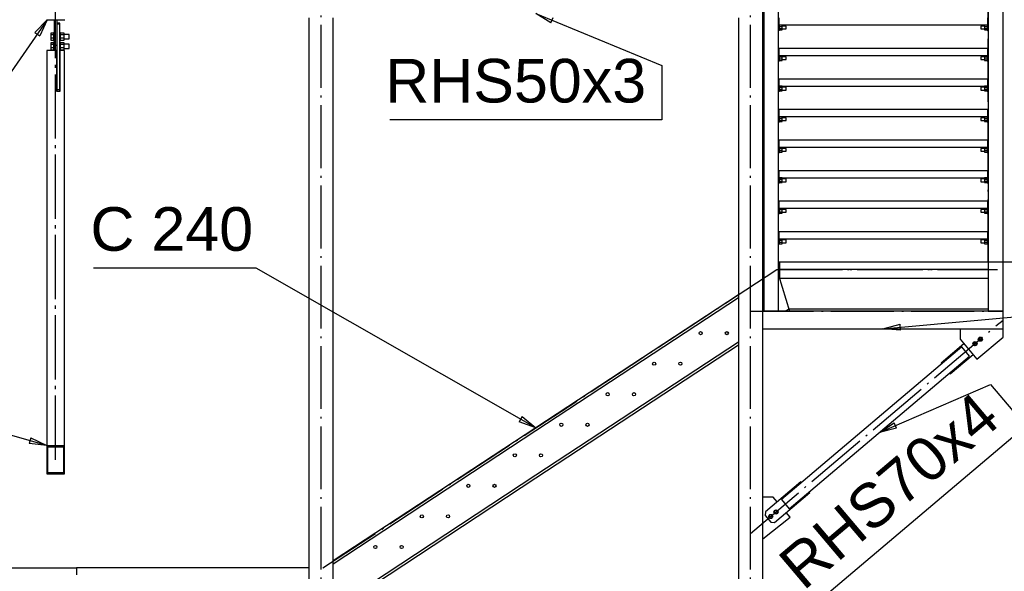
# Paper-space layout 'A0 Advance Steel' of a CAD drawing. Header units: millimetres. Extents: x 209 to 803, y 321 to 741.
# Tile 19 of 52: x 454 to 510, y 503 to 535. Entities that reach past the tile are written whole.
import ezdxf

# ---------------------------------------------------------------- set-up
doc = ezdxf.new("R2010")
doc.units = ezdxf.units.MM
doc.linetypes.add('ACAD_ISO04W100', pattern=[30, 24, -3, 0, -3])
doc.layers.get('0').update_dxf_attribs({"linetype": 'CONTINUOUS'})
for name, color, linetype in [('AS_Belki', 145, 'CONTINUOUS'), ('AS_Blachy', 30, 'CONTINUOUS'), ('AS_INS_ON', 7, 'CONTINUOUS'), ('AS_Kraty', 9, 'CONTINUOUS'), ('AS_Schody', 253, 'CONTINUOUS'), ('AS_Sruby', 9, 'CONTINUOUS')]:
    doc.layers.add(name, color=color, linetype=linetype)
doc.styles.add('Arial', font='arial.ttf')

psp = doc.layouts.new('A0 Advance Steel')

# ---------------------------------------------------------------- linework, layer by layer
at = {"color": 0, "linetype": 'ByBlock', "lineweight": -2}
for p, q in [((484.464, 534.831), (483.603, 535.366)), ((484.464, 534.831), (484.591, 535.139)), ((454.917, 534.289), (455.623, 535.016)), ((455.623, 535.016), (455.191, 534.099)), ((454.917, 534.289), (455.191, 534.099)), ((503.478, 517.307), (504.459, 517.564)), ((504.489, 517.232), (503.478, 517.307)), ((504.489, 517.232), (504.459, 517.564)), ((482.817, 512.272), (482.652, 511.982)), ((483.603, 511.631), (482.652, 511.982)), ((482.817, 512.272), (483.603, 511.631)), ((503.278, 511.363), (504.13, 511.912)), ((504.262, 511.606), (503.278, 511.363)), ((504.262, 511.606), (504.13, 511.912)), ((454.687, 511.051), (454.596, 510.73)), ((454.687, 511.051), (455.603, 510.616)), ((455.603, 510.616), (454.596, 510.73))]:
    psp.add_line(p, q, dxfattribs=at)
at = {"color": 7}
for points in [[(483.603, 535.366), (490.821, 532.395), (490.821, 529.27), (475.249, 529.27)], [(455.623, 535.016), (448.699, 525.016), (431.809, 525.016)], [(503.478, 517.307), (546.586, 521.242), (563.475, 521.242)], [(483.603, 511.631), (467.589, 520.775), (458.269, 520.775)], [(503.278, 511.363), (509.643, 514.11), (511.661, 511.725), (499.773, 501.667)], [(455.603, 510.616), (448.699, 512.59), (431.809, 512.59)]]:
    psp.add_lwpolyline(points, dxfattribs=at)
at = {"layer": 'AS_Belki', "color": 10, "linetype": 'ACAD_ISO04W100', "ltscale": 0.15}
for p, q in [((471.303, 416.114), (471.303, 673.767)), ((471.303, 416.114), (471.303, 673.767)), ((495.903, 416.114), (495.903, 673.767)), ((495.903, 416.114), (495.903, 673.767)), ((456.103, 509.884), (456.103, 535.616)), ((456.103, 509.806), (456.103, 535.616)), ((497.554, 520.707), (509.554, 520.707)), ((495.903, 518.307), (510.353, 518.307)), ((495.903, 505.582), (510.353, 517.807))]:
    psp.add_line(p, q, dxfattribs=at)
at = {"layer": 'AS_Belki', "linetype": 'Continuous', "ltscale": 0.15}
for p, q in [((496.603, 501.116), (496.603, 535.814)), ((470.603, 535.116), (470.603, 485.188)), ((472.003, 484.267), (472.003, 535.116)), ((495.203, 535.116), (495.203, 501.116)), ((455.578, 535.016), (456.628, 535.016)), ((456.173, 533.251), (455.603, 533.251)), ((455.603, 533.251), (455.603, 510.616)), ((456.173, 530.892), (456.173, 533.251)), ((456.603, 533.251), (456.353, 533.251)), ((456.353, 533.251), (456.353, 530.892)), ((456.603, 510.616), (456.603, 533.251)), ((456.353, 530.892), (456.173, 530.892)), ((509.503, 520.707), (497.554, 520.707)), ((497.554, 520.707), (497.554, 520.207)), ((497.554, 520.207), (509.503, 520.207)), ((510.353, 518.307), (496.603, 518.307)), ((510.353, 517.307), (510.353, 518.307)), ((496.603, 517.307), (510.353, 517.307)), ((507.989, 516.266), (497.662, 507.529)), ((508.441, 515.732), (507.989, 516.266)), ((498.114, 506.994), (508.441, 515.732)), ((455.603, 510.616), (456.603, 510.616)), ((455.603, 510.616), (455.603, 508.997)), ((455.653, 510.535), (456.553, 510.535)), ((455.653, 509.078), (455.653, 510.535)), ((456.553, 510.535), (456.553, 509.078)), ((456.603, 508.997), (456.603, 510.616)), ((455.603, 508.997), (456.603, 508.997)), ((455.653, 509.078), (456.553, 509.078)), ((497.662, 507.529), (498.114, 506.994))]:
    psp.add_line(p, q, dxfattribs=at)
at = {"layer": 'AS_Blachy', "linetype": 'Continuous', "ltscale": 0.15}
for p, q in [((497.533, 534.714), (497.533, 535.114)), ((509.473, 535.114), (509.473, 534.714)), ((456.023, 535.016), (456.023, 533.541)), ((456.183, 533.541), (456.183, 535.016)), ((456.343, 534.81), (456.183, 534.81)), ((456.343, 534.751), (456.183, 534.751)), ((456.343, 534.751), (456.343, 534.81)), ((456.343, 534.606), (456.343, 534.751)), ((456.343, 531.016), (456.343, 534.606)), ((497.503, 534.714), (497.533, 534.714)), ((497.533, 534.414), (497.533, 534.714)), ((509.473, 534.714), (509.503, 534.714)), ((509.473, 534.714), (509.473, 534.414)), ((497.503, 534.414), (497.533, 534.414)), ((509.473, 534.414), (509.503, 534.414)), ((456.183, 533.541), (456.023, 533.541)), ((456.023, 533.541), (456.023, 533.251)), ((456.183, 533.454), (456.183, 533.541)), ((456.183, 531.016), (456.183, 533.454)), ((497.533, 533.364), (497.503, 533.364)), ((497.503, 532.964), (497.533, 532.964)), ((497.533, 532.964), (497.533, 533.364)), ((497.533, 532.664), (497.533, 532.964)), ((509.503, 533.364), (509.473, 533.364)), ((509.473, 533.364), (509.473, 532.964)), ((509.473, 532.964), (509.503, 532.964)), ((509.473, 532.964), (509.473, 532.664)), ((497.503, 532.664), (497.533, 532.664)), ((509.473, 532.664), (509.503, 532.664)), ((456.173, 532.216), (456.183, 532.216)), ((497.533, 531.614), (497.503, 531.614)), ((497.503, 531.214), (497.533, 531.214)), ((497.533, 531.214), (497.533, 531.614)), ((497.533, 530.914), (497.533, 531.214)), ((509.503, 531.614), (509.473, 531.614)), ((509.473, 531.614), (509.473, 531.214)), ((509.473, 531.214), (509.503, 531.214)), ((509.473, 531.214), (509.473, 530.914)), ((456.183, 531.016), (456.343, 531.016)), ((456.183, 530.892), (456.183, 531.016)), ((456.343, 530.892), (456.343, 531.016)), ((497.503, 530.914), (497.533, 530.914)), ((509.473, 530.914), (509.503, 530.914)), ((497.533, 529.864), (497.503, 529.864)), ((497.503, 529.464), (497.533, 529.464)), ((497.533, 529.464), (497.533, 529.864)), ((497.533, 529.164), (497.533, 529.464)), ((509.503, 529.864), (509.473, 529.864)), ((509.473, 529.864), (509.473, 529.464)), ((509.473, 529.464), (509.503, 529.464)), ((509.473, 529.464), (509.473, 529.164)), ((497.503, 529.164), (497.533, 529.164)), ((509.473, 529.164), (509.503, 529.164)), ((497.533, 528.114), (497.503, 528.114)), ((497.533, 527.714), (497.533, 528.114)), ((509.503, 528.114), (509.473, 528.114)), ((509.473, 528.114), (509.473, 527.714)), ((497.503, 527.714), (497.533, 527.714)), ((497.503, 527.414), (497.533, 527.414)), ((497.533, 527.414), (497.533, 527.714)), ((509.473, 527.714), (509.503, 527.714)), ((509.473, 527.714), (509.473, 527.414)), ((509.473, 527.414), (509.503, 527.414)), ((497.533, 526.364), (497.503, 526.364)), ((497.533, 525.964), (497.533, 526.364)), ((509.503, 526.364), (509.473, 526.364)), ((509.473, 526.364), (509.473, 525.964)), ((497.503, 525.964), (497.533, 525.964)), ((497.503, 525.664), (497.533, 525.664)), ((497.533, 525.664), (497.533, 525.964)), ((509.473, 525.964), (509.503, 525.964)), ((509.473, 525.964), (509.473, 525.664)), ((509.473, 525.664), (509.503, 525.664)), ((497.533, 524.614), (497.503, 524.614)), ((497.533, 524.214), (497.533, 524.614)), ((509.503, 524.614), (509.473, 524.614)), ((509.473, 524.614), (509.473, 524.214)), ((497.503, 524.214), (497.533, 524.214)), ((497.503, 523.914), (497.533, 523.914)), ((497.533, 523.914), (497.533, 524.214)), ((509.473, 524.214), (509.503, 524.214)), ((509.473, 524.214), (509.473, 523.914)), ((509.473, 523.914), (509.503, 523.914)), ((497.533, 522.864), (497.503, 522.864)), ((497.533, 522.464), (497.533, 522.864)), ((509.503, 522.864), (509.473, 522.864)), ((509.473, 522.864), (509.473, 522.464)), ((497.503, 522.464), (497.533, 522.464)), ((497.503, 522.164), (497.533, 522.164)), ((497.533, 522.164), (497.533, 522.464)), ((509.473, 522.464), (509.503, 522.464)), ((509.473, 522.464), (509.473, 522.164)), ((509.473, 522.164), (509.503, 522.164)), ((507.893, 517.307), (507.893, 516.708)), ((510.353, 516.825), (510.353, 517.307)), ((507.893, 516.708), (508.862, 515.563)), ((508.862, 515.563), (510.353, 516.825)), ((508.119, 516.441), (506.812, 515.335)), ((507.328, 514.725), (508.636, 515.831)), ((506.812, 515.335), (506.844, 515.297)), ((507.296, 514.763), (507.328, 514.725)), ((498.775, 508.536), (496.751, 506.824)), ((498.807, 508.498), (498.775, 508.536)), ((497.193, 507.661), (496.603, 507.661)), ((497.422, 507.391), (497.193, 507.661)), ((497.268, 506.213), (499.291, 507.925)), ((499.291, 507.925), (499.259, 507.963)), ((496.603, 505.266), (498.162, 506.516)), ((496.751, 506.824), (496.734, 506.613)), ((496.734, 506.613), (497.057, 506.231)), ((498.162, 506.516), (497.938, 506.781)), ((497.057, 506.231), (497.268, 506.213))]:
    psp.add_line(p, q, dxfattribs=at)
at = {"layer": 'AS_INS_ON', "color": 7}
for p, q in [((530.187, 521.117), (509.504, 521.117)), ((418.765, 503.614), (457.301, 503.614))]:
    psp.add_line(p, q, dxfattribs=at)
at = {"layer": 'AS_Kraty', "linetype": 'Continuous', "ltscale": 0.15}
for p, q in [((497.533, 534.714), (509.473, 534.714)), ((509.473, 533.364), (497.533, 533.364)), ((497.533, 532.964), (509.473, 532.964)), ((509.473, 531.614), (497.533, 531.614)), ((497.533, 531.214), (509.473, 531.214)), ((509.473, 529.864), (497.533, 529.864)), ((497.533, 529.464), (509.473, 529.464)), ((509.473, 528.114), (497.533, 528.114)), ((497.533, 527.714), (509.473, 527.714)), ((509.473, 526.364), (497.533, 526.364)), ((497.533, 525.964), (509.473, 525.964)), ((509.473, 524.614), (497.533, 524.614)), ((497.533, 524.214), (509.473, 524.214)), ((509.473, 522.864), (497.533, 522.864)), ((497.533, 522.464), (509.473, 522.464)), ((509.503, 521.117), (497.503, 521.117)), ((497.554, 521.117), (497.554, 520.717)), ((497.503, 520.717), (509.503, 520.717)), ((470.603, 503.614), (457.303, 503.614)), ((457.303, 503.614), (457.303, 503.214))]:
    psp.add_line(p, q, dxfattribs=at)
at = {"layer": 'AS_Schody', "color": 10, "linetype": 'ACAD_ISO04W100', "ltscale": 0.15}
for p, q in [((497.503, 521.114), (497.503, 538.214)), ((509.503, 521.114), (509.503, 538.214)), ((471.403, 503.607), (497.403, 520.707)), ((497.403, 520.707), (510.033, 520.707)), ((509.503, 520.714), (509.503, 520.714))]:
    psp.add_line(p, q, dxfattribs=at)
at = {"layer": 'AS_Schody', "linetype": 'Continuous', "ltscale": 0.15}
for p, q in [((496.653, 535.814), (496.653, 518.314)), ((497.503, 518.314), (497.503, 535.814)), ((509.503, 535.814), (509.503, 518.314)), ((510.353, 518.314), (510.353, 535.814)), ((497.554, 520.707), (497.503, 520.707)), ((497.503, 520.577), (497.554, 520.577)), ((496.653, 520.214), (496.603, 520.181)), ((496.603, 520.026), (496.653, 520.058)), ((497.503, 520.373), (498.121, 518.307)), ((495.203, 519.26), (483.603, 511.631)), ((483.603, 511.476), (495.203, 519.105)), ((496.653, 518.314), (497.503, 518.314)), ((498.082, 518.437), (497.885, 518.307)), ((509.503, 518.437), (498.082, 518.437)), ((509.503, 518.314), (510.353, 518.314)), ((510.033, 518.307), (510.033, 518.314)), ((495.203, 516.543), (483.603, 508.914)), ((483.603, 508.759), (495.203, 516.388)), ((483.603, 511.631), (472.003, 504.002)), ((472.003, 503.846), (483.603, 511.476)), ((483.603, 508.914), (472.003, 501.285)), ((472.003, 501.129), (483.603, 508.759))]:
    psp.add_line(p, q, dxfattribs=at)
for centre in [(493.039, 517.057), (494.539, 517.057), (490.379, 515.307), (491.879, 515.307), (487.718, 513.557), (489.218, 513.557), (485.057, 511.807), (486.557, 511.807), (482.396, 510.057), (483.896, 510.057), (479.735, 508.307), (481.235, 508.307), (477.074, 506.557), (478.574, 506.557), (474.414, 504.807), (475.914, 504.807)]:
    psp.add_circle(centre, 0.09, dxfattribs=at)
at = {"layer": 'AS_Sruby', "linetype": 'Continuous', "ltscale": 0.15}
for p, q in [((497.563, 534.711), (497.563, 534.714)), ((497.563, 534.703), (497.563, 534.711)), ((497.563, 534.689), (497.563, 534.703)), ((497.711, 534.698), (497.563, 534.698)), ((497.563, 534.67), (497.563, 534.689)), ((497.563, 534.647), (497.563, 534.67)), ((497.563, 534.621), (497.563, 534.647)), ((497.563, 534.631), (497.711, 534.631)), ((497.563, 534.593), (497.563, 534.621)), ((497.563, 534.564), (497.563, 534.593)), ((497.563, 534.535), (497.563, 534.564)), ((497.563, 534.507), (497.563, 534.535)), ((497.563, 534.481), (497.563, 534.507)), ((497.711, 534.631), (497.711, 534.698)), ((497.928, 534.644), (497.711, 534.644)), ((497.711, 534.497), (497.711, 534.631)), ((497.928, 534.638), (497.928, 534.644)), ((497.928, 534.621), (497.928, 534.638)), ((497.928, 534.595), (497.928, 534.621)), ((497.928, 534.564), (497.928, 534.595)), ((497.928, 534.533), (497.928, 534.564)), ((497.928, 534.507), (497.928, 534.533)), ((497.928, 534.49), (497.928, 534.507)), ((509.295, 534.644), (509.078, 534.644)), ((509.078, 534.644), (509.078, 534.638)), ((509.078, 534.638), (509.078, 534.621)), ((509.078, 534.621), (509.078, 534.595)), ((509.078, 534.595), (509.078, 534.564)), ((509.078, 534.564), (509.078, 534.533)), ((509.078, 534.533), (509.078, 534.507)), ((509.078, 534.507), (509.078, 534.49)), ((509.443, 534.698), (509.295, 534.698)), ((509.295, 534.698), (509.295, 534.631)), ((509.295, 534.631), (509.443, 534.631)), ((509.295, 534.631), (509.295, 534.497)), ((509.443, 534.714), (509.443, 534.711)), ((509.443, 534.711), (509.443, 534.703)), ((509.443, 534.703), (509.443, 534.689)), ((509.443, 534.689), (509.443, 534.67)), ((509.443, 534.67), (509.443, 534.647)), ((509.443, 534.647), (509.443, 534.621)), ((509.443, 534.621), (509.443, 534.593)), ((509.443, 534.593), (509.443, 534.564)), ((509.443, 534.564), (509.443, 534.535)), ((509.443, 534.535), (509.443, 534.507)), ((509.443, 534.507), (509.443, 534.481)), ((455.983, 534.241), (455.833, 534.241)), ((455.833, 534.241), (455.833, 534.167)), ((455.833, 534.167), (455.983, 534.167)), ((455.833, 534.167), (455.833, 533.969)), ((455.833, 533.969), (455.983, 533.969)), ((455.833, 533.969), (455.833, 533.845)), ((456.023, 534.263), (455.983, 534.263)), ((455.983, 534.263), (455.983, 534.262)), ((455.983, 534.262), (455.983, 534.252)), ((455.983, 534.252), (455.983, 534.235)), ((455.983, 534.235), (455.983, 534.21)), ((455.983, 534.21), (455.983, 534.179)), ((455.983, 534.179), (455.983, 534.143)), ((455.983, 534.143), (455.983, 534.103)), ((455.983, 534.103), (455.983, 534.06)), ((455.983, 534.06), (455.983, 534.017)), ((455.983, 534.017), (455.983, 533.975)), ((455.983, 533.975), (455.983, 533.935)), ((456.383, 534.263), (456.343, 534.263)), ((456.383, 534.262), (456.383, 534.263)), ((456.383, 534.252), (456.383, 534.262)), ((456.383, 534.235), (456.383, 534.252)), ((456.598, 534.239), (456.383, 534.239)), ((456.383, 534.21), (456.383, 534.235)), ((456.383, 534.179), (456.383, 534.21)), ((456.383, 534.143), (456.383, 534.179)), ((456.383, 534.165), (456.598, 534.165)), ((456.383, 534.103), (456.383, 534.143)), ((456.383, 534.06), (456.383, 534.103)), ((456.383, 534.017), (456.383, 534.06)), ((456.383, 533.975), (456.383, 534.017)), ((456.383, 533.935), (456.383, 533.975)), ((456.383, 533.97), (456.598, 533.97)), ((456.598, 534.165), (456.598, 534.239)), ((456.598, 533.97), (456.598, 534.165)), ((456.883, 534.162), (456.598, 534.162)), ((456.598, 533.848), (456.598, 533.97)), ((456.883, 534.148), (456.883, 534.162)), ((456.883, 534.117), (456.883, 534.148)), ((456.883, 534.076), (456.883, 534.117)), ((456.883, 534.029), (456.883, 534.076)), ((456.883, 533.984), (456.883, 534.029)), ((456.883, 533.949), (456.883, 533.984)), ((456.883, 533.928), (456.883, 533.949)), ((497.533, 534.414), (497.563, 534.414)), ((497.711, 534.497), (497.563, 534.497)), ((497.563, 534.458), (497.563, 534.481)), ((497.563, 534.439), (497.563, 534.458)), ((497.563, 534.425), (497.563, 534.439)), ((497.563, 534.43), (497.711, 534.43)), ((497.563, 534.417), (497.563, 534.425)), ((497.563, 534.414), (497.563, 534.417)), ((497.711, 534.43), (497.711, 534.497)), ((497.711, 534.484), (497.928, 534.484)), ((497.928, 534.484), (497.928, 534.49)), ((509.078, 534.49), (509.078, 534.484)), ((509.078, 534.484), (509.295, 534.484)), ((509.443, 534.497), (509.295, 534.497)), ((509.295, 534.497), (509.295, 534.43)), ((509.295, 534.43), (509.443, 534.43)), ((509.443, 534.481), (509.443, 534.458)), ((509.443, 534.458), (509.443, 534.439)), ((509.443, 534.439), (509.443, 534.425)), ((509.443, 534.425), (509.443, 534.417)), ((509.443, 534.417), (509.443, 534.414)), ((509.443, 534.414), (509.473, 534.414)), ((455.833, 533.845), (455.983, 533.845)), ((455.983, 533.691), (455.833, 533.691)), ((455.833, 533.691), (455.833, 533.616)), ((455.833, 533.616), (455.983, 533.616)), ((455.833, 533.616), (455.833, 533.418)), ((455.833, 533.418), (455.983, 533.418)), ((455.833, 533.418), (455.833, 533.295)), ((455.983, 533.935), (455.983, 533.9)), ((455.983, 533.9), (455.983, 533.87)), ((455.983, 533.87), (455.983, 533.847)), ((455.983, 533.847), (455.983, 533.831)), ((455.983, 533.831), (455.983, 533.824)), ((455.983, 533.824), (456.023, 533.824)), ((456.023, 533.712), (455.983, 533.712)), ((455.983, 533.712), (455.983, 533.711)), ((455.983, 533.711), (455.983, 533.702)), ((455.983, 533.702), (455.983, 533.685)), ((455.983, 533.685), (455.983, 533.66)), ((455.983, 533.66), (455.983, 533.629)), ((455.983, 533.629), (455.983, 533.592)), ((455.983, 533.592), (455.983, 533.552)), ((455.983, 533.552), (455.983, 533.51)), ((455.983, 533.51), (455.983, 533.467)), ((455.983, 533.467), (455.983, 533.425)), ((455.983, 533.425), (455.983, 533.385)), ((455.983, 533.385), (455.983, 533.35)), ((456.343, 533.824), (456.383, 533.824)), ((456.383, 533.712), (456.343, 533.712)), ((456.383, 533.9), (456.383, 533.935)), ((456.383, 533.87), (456.383, 533.9)), ((456.383, 533.847), (456.383, 533.87)), ((456.383, 533.848), (456.598, 533.848)), ((456.383, 533.831), (456.383, 533.847)), ((456.383, 533.824), (456.383, 533.831)), ((456.383, 533.711), (456.383, 533.712)), ((456.383, 533.702), (456.383, 533.711)), ((456.383, 533.685), (456.383, 533.702)), ((456.598, 533.689), (456.383, 533.689)), ((456.383, 533.66), (456.383, 533.685)), ((456.383, 533.629), (456.383, 533.66)), ((456.383, 533.592), (456.383, 533.629)), ((456.383, 533.615), (456.598, 533.615)), ((456.383, 533.552), (456.383, 533.592)), ((456.383, 533.51), (456.383, 533.552)), ((456.383, 533.467), (456.383, 533.51)), ((456.383, 533.425), (456.383, 533.467)), ((456.383, 533.385), (456.383, 533.425)), ((456.383, 533.419), (456.598, 533.419)), ((456.383, 533.35), (456.383, 533.385)), ((456.598, 533.924), (456.883, 533.924)), ((456.598, 533.615), (456.598, 533.689)), ((456.598, 533.419), (456.598, 533.615)), ((456.883, 533.612), (456.598, 533.612)), ((456.598, 533.297), (456.598, 533.419)), ((456.883, 533.924), (456.883, 533.928)), ((456.883, 533.597), (456.883, 533.612)), ((456.883, 533.567), (456.883, 533.597)), ((456.883, 533.525), (456.883, 533.567)), ((456.883, 533.479), (456.883, 533.525)), ((456.883, 533.434), (456.883, 533.479)), ((456.883, 533.398), (456.883, 533.434)), ((456.883, 533.377), (456.883, 533.398)), ((455.833, 533.295), (455.983, 533.295)), ((455.983, 533.35), (455.983, 533.32)), ((455.983, 533.32), (455.983, 533.297)), ((455.983, 533.297), (455.983, 533.281)), ((455.983, 533.281), (455.983, 533.273)), ((455.983, 533.273), (456.023, 533.273)), ((456.343, 533.273), (456.383, 533.273)), ((456.383, 533.32), (456.383, 533.35)), ((456.383, 533.297), (456.383, 533.32)), ((456.383, 533.297), (456.598, 533.297)), ((456.383, 533.281), (456.383, 533.297)), ((456.383, 533.273), (456.383, 533.281)), ((456.598, 533.374), (456.883, 533.374)), ((456.883, 533.374), (456.883, 533.377)), ((497.563, 532.961), (497.563, 532.964)), ((497.563, 532.953), (497.563, 532.961)), ((497.563, 532.939), (497.563, 532.953)), ((497.711, 532.948), (497.563, 532.948)), ((497.563, 532.92), (497.563, 532.939)), ((497.563, 532.897), (497.563, 532.92)), ((497.563, 532.871), (497.563, 532.897)), ((497.563, 532.881), (497.711, 532.881)), ((497.563, 532.843), (497.563, 532.871)), ((497.563, 532.814), (497.563, 532.843)), ((497.711, 532.881), (497.711, 532.948)), ((497.928, 532.894), (497.711, 532.894)), ((497.711, 532.747), (497.711, 532.881)), ((497.928, 532.888), (497.928, 532.894)), ((497.928, 532.871), (497.928, 532.888)), ((497.928, 532.845), (497.928, 532.871)), ((497.928, 532.814), (497.928, 532.845)), ((509.295, 532.894), (509.078, 532.894)), ((509.078, 532.894), (509.078, 532.888)), ((509.078, 532.888), (509.078, 532.871)), ((509.078, 532.871), (509.078, 532.845)), ((509.078, 532.845), (509.078, 532.814)), ((509.443, 532.948), (509.295, 532.948)), ((509.295, 532.948), (509.295, 532.881)), ((509.295, 532.881), (509.443, 532.881)), ((509.295, 532.881), (509.295, 532.747)), ((509.443, 532.964), (509.443, 532.961)), ((509.443, 532.961), (509.443, 532.953)), ((509.443, 532.953), (509.443, 532.939)), ((509.443, 532.939), (509.443, 532.92)), ((509.443, 532.92), (509.443, 532.897)), ((509.443, 532.897), (509.443, 532.871)), ((509.443, 532.871), (509.443, 532.843)), ((509.443, 532.843), (509.443, 532.814)), ((497.533, 532.664), (497.563, 532.664)), ((497.563, 532.785), (497.563, 532.814)), ((497.563, 532.757), (497.563, 532.785)), ((497.563, 532.731), (497.563, 532.757)), ((497.711, 532.747), (497.563, 532.747)), ((497.563, 532.708), (497.563, 532.731)), ((497.563, 532.689), (497.563, 532.708)), ((497.563, 532.675), (497.563, 532.689)), ((497.563, 532.68), (497.711, 532.68)), ((497.563, 532.667), (497.563, 532.675)), ((497.563, 532.664), (497.563, 532.667)), ((497.711, 532.68), (497.711, 532.747)), ((497.711, 532.734), (497.928, 532.734)), ((497.928, 532.783), (497.928, 532.814)), ((497.928, 532.757), (497.928, 532.783)), ((497.928, 532.74), (497.928, 532.757)), ((497.928, 532.734), (497.928, 532.74)), ((509.078, 532.814), (509.078, 532.783)), ((509.078, 532.783), (509.078, 532.757)), ((509.078, 532.757), (509.078, 532.74)), ((509.078, 532.74), (509.078, 532.734)), ((509.078, 532.734), (509.295, 532.734)), ((509.443, 532.747), (509.295, 532.747)), ((509.295, 532.747), (509.295, 532.68)), ((509.295, 532.68), (509.443, 532.68)), ((509.443, 532.814), (509.443, 532.785)), ((509.443, 532.785), (509.443, 532.757)), ((509.443, 532.757), (509.443, 532.731)), ((509.443, 532.731), (509.443, 532.708)), ((509.443, 532.708), (509.443, 532.689)), ((509.443, 532.689), (509.443, 532.675)), ((509.443, 532.675), (509.443, 532.667)), ((509.443, 532.667), (509.443, 532.664)), ((509.443, 532.664), (509.473, 532.664)), ((497.563, 531.211), (497.563, 531.214)), ((497.563, 531.203), (497.563, 531.211)), ((497.563, 531.189), (497.563, 531.203)), ((497.711, 531.198), (497.563, 531.198)), ((497.563, 531.17), (497.563, 531.189)), ((497.563, 531.147), (497.563, 531.17)), ((497.563, 531.121), (497.563, 531.147)), ((497.563, 531.131), (497.711, 531.131)), ((497.711, 531.131), (497.711, 531.198)), ((497.928, 531.144), (497.711, 531.144)), ((497.711, 530.997), (497.711, 531.131)), ((497.928, 531.138), (497.928, 531.144)), ((497.928, 531.121), (497.928, 531.138)), ((509.295, 531.144), (509.078, 531.144)), ((509.078, 531.144), (509.078, 531.138)), ((509.078, 531.138), (509.078, 531.121)), ((509.443, 531.198), (509.295, 531.198)), ((509.295, 531.198), (509.295, 531.131)), ((509.295, 531.131), (509.443, 531.131)), ((509.295, 531.131), (509.295, 530.997)), ((509.443, 531.214), (509.443, 531.211)), ((509.443, 531.211), (509.443, 531.203)), ((509.443, 531.203), (509.443, 531.189)), ((509.443, 531.189), (509.443, 531.17)), ((509.443, 531.17), (509.443, 531.147)), ((509.443, 531.147), (509.443, 531.121)), ((497.533, 530.914), (497.563, 530.914)), ((497.563, 531.093), (497.563, 531.121)), ((497.563, 531.064), (497.563, 531.093)), ((497.563, 531.035), (497.563, 531.064)), ((497.563, 531.007), (497.563, 531.035)), ((497.563, 530.981), (497.563, 531.007)), ((497.711, 530.997), (497.563, 530.997)), ((497.563, 530.958), (497.563, 530.981)), ((497.563, 530.939), (497.563, 530.958)), ((497.563, 530.925), (497.563, 530.939)), ((497.563, 530.93), (497.711, 530.93)), ((497.563, 530.917), (497.563, 530.925)), ((497.563, 530.914), (497.563, 530.917)), ((497.711, 530.93), (497.711, 530.997)), ((497.711, 530.984), (497.928, 530.984)), ((497.928, 531.095), (497.928, 531.121)), ((497.928, 531.064), (497.928, 531.095)), ((497.928, 531.033), (497.928, 531.064)), ((497.928, 531.007), (497.928, 531.033)), ((497.928, 530.99), (497.928, 531.007)), ((497.928, 530.984), (497.928, 530.99)), ((509.078, 531.121), (509.078, 531.095)), ((509.078, 531.095), (509.078, 531.064)), ((509.078, 531.064), (509.078, 531.033)), ((509.078, 531.033), (509.078, 531.007)), ((509.078, 531.007), (509.078, 530.99)), ((509.078, 530.99), (509.078, 530.984)), ((509.078, 530.984), (509.295, 530.984)), ((509.443, 530.997), (509.295, 530.997)), ((509.295, 530.997), (509.295, 530.93)), ((509.295, 530.93), (509.443, 530.93)), ((509.443, 531.121), (509.443, 531.093)), ((509.443, 531.093), (509.443, 531.064)), ((509.443, 531.064), (509.443, 531.035)), ((509.443, 531.035), (509.443, 531.007)), ((509.443, 531.007), (509.443, 530.981)), ((509.443, 530.981), (509.443, 530.958)), ((509.443, 530.958), (509.443, 530.939)), ((509.443, 530.939), (509.443, 530.925)), ((509.443, 530.925), (509.443, 530.917)), ((509.443, 530.917), (509.443, 530.914)), ((509.443, 530.914), (509.473, 530.914)), ((497.563, 529.461), (497.563, 529.464)), ((497.563, 529.453), (497.563, 529.461)), ((497.563, 529.439), (497.563, 529.453)), ((497.711, 529.448), (497.563, 529.448)), ((497.563, 529.42), (497.563, 529.439)), ((497.711, 529.381), (497.711, 529.448)), ((509.443, 529.448), (509.295, 529.448)), ((509.295, 529.448), (509.295, 529.381)), ((509.443, 529.464), (509.443, 529.461)), ((509.443, 529.461), (509.443, 529.453)), ((509.443, 529.453), (509.443, 529.439)), ((509.443, 529.439), (509.443, 529.42)), ((497.533, 529.164), (497.563, 529.164)), ((497.563, 529.397), (497.563, 529.42)), ((497.563, 529.371), (497.563, 529.397)), ((497.563, 529.381), (497.711, 529.381)), ((497.563, 529.343), (497.563, 529.371)), ((497.563, 529.314), (497.563, 529.343)), ((497.563, 529.285), (497.563, 529.314)), ((497.563, 529.257), (497.563, 529.285)), ((497.563, 529.231), (497.563, 529.257)), ((497.711, 529.247), (497.563, 529.247)), ((497.563, 529.208), (497.563, 529.231)), ((497.563, 529.189), (497.563, 529.208)), ((497.563, 529.175), (497.563, 529.189)), ((497.563, 529.18), (497.711, 529.18)), ((497.563, 529.167), (497.563, 529.175)), ((497.563, 529.164), (497.563, 529.167)), ((497.928, 529.394), (497.711, 529.394)), ((497.711, 529.247), (497.711, 529.381)), ((497.711, 529.18), (497.711, 529.247)), ((497.711, 529.234), (497.928, 529.234)), ((497.928, 529.388), (497.928, 529.394)), ((497.928, 529.371), (497.928, 529.388)), ((497.928, 529.345), (497.928, 529.371)), ((497.928, 529.314), (497.928, 529.345)), ((497.928, 529.283), (497.928, 529.314)), ((497.928, 529.257), (497.928, 529.283)), ((497.928, 529.24), (497.928, 529.257)), ((497.928, 529.234), (497.928, 529.24)), ((509.295, 529.394), (509.078, 529.394)), ((509.078, 529.394), (509.078, 529.388)), ((509.078, 529.388), (509.078, 529.371)), ((509.078, 529.371), (509.078, 529.345)), ((509.078, 529.345), (509.078, 529.314)), ((509.078, 529.314), (509.078, 529.283)), ((509.078, 529.283), (509.078, 529.257)), ((509.078, 529.257), (509.078, 529.24)), ((509.078, 529.24), (509.078, 529.234)), ((509.078, 529.234), (509.295, 529.234)), ((509.295, 529.381), (509.443, 529.381)), ((509.295, 529.381), (509.295, 529.247)), ((509.443, 529.247), (509.295, 529.247)), ((509.295, 529.247), (509.295, 529.18)), ((509.295, 529.18), (509.443, 529.18)), ((509.443, 529.42), (509.443, 529.397)), ((509.443, 529.397), (509.443, 529.371)), ((509.443, 529.371), (509.443, 529.343)), ((509.443, 529.343), (509.443, 529.314)), ((509.443, 529.314), (509.443, 529.285)), ((509.443, 529.285), (509.443, 529.257)), ((509.443, 529.257), (509.443, 529.231)), ((509.443, 529.231), (509.443, 529.208)), ((509.443, 529.208), (509.443, 529.189)), ((509.443, 529.189), (509.443, 529.175)), ((509.443, 529.175), (509.443, 529.167)), ((509.443, 529.167), (509.443, 529.164)), ((509.443, 529.164), (509.473, 529.164)), ((497.533, 527.414), (497.563, 527.414)), ((497.563, 527.711), (497.563, 527.714)), ((497.563, 527.703), (497.563, 527.711)), ((497.563, 527.689), (497.563, 527.703)), ((497.711, 527.698), (497.563, 527.698)), ((497.563, 527.67), (497.563, 527.689)), ((497.563, 527.647), (497.563, 527.67)), ((497.563, 527.621), (497.563, 527.647)), ((497.563, 527.631), (497.711, 527.631)), ((497.563, 527.593), (497.563, 527.621)), ((497.563, 527.564), (497.563, 527.593)), ((497.563, 527.535), (497.563, 527.564)), ((497.563, 527.507), (497.563, 527.535)), ((497.563, 527.481), (497.563, 527.507)), ((497.711, 527.497), (497.563, 527.497)), ((497.563, 527.458), (497.563, 527.481)), ((497.563, 527.439), (497.563, 527.458)), ((497.563, 527.425), (497.563, 527.439)), ((497.563, 527.43), (497.711, 527.43)), ((497.563, 527.417), (497.563, 527.425)), ((497.563, 527.414), (497.563, 527.417)), ((497.711, 527.631), (497.711, 527.698)), ((497.928, 527.644), (497.711, 527.644)), ((497.711, 527.497), (497.711, 527.631)), ((497.711, 527.43), (497.711, 527.497)), ((497.711, 527.484), (497.928, 527.484)), ((497.928, 527.638), (497.928, 527.644)), ((497.928, 527.621), (497.928, 527.638)), ((497.928, 527.595), (497.928, 527.621)), ((497.928, 527.564), (497.928, 527.595)), ((497.928, 527.533), (497.928, 527.564)), ((497.928, 527.507), (497.928, 527.533)), ((497.928, 527.49), (497.928, 527.507)), ((497.928, 527.484), (497.928, 527.49)), ((509.295, 527.644), (509.078, 527.644)), ((509.078, 527.644), (509.078, 527.638)), ((509.078, 527.638), (509.078, 527.621)), ((509.078, 527.621), (509.078, 527.595)), ((509.078, 527.595), (509.078, 527.564)), ((509.078, 527.564), (509.078, 527.533)), ((509.078, 527.533), (509.078, 527.507)), ((509.078, 527.507), (509.078, 527.49)), ((509.078, 527.49), (509.078, 527.484)), ((509.078, 527.484), (509.295, 527.484)), ((509.443, 527.698), (509.295, 527.698)), ((509.295, 527.698), (509.295, 527.631)), ((509.295, 527.631), (509.443, 527.631)), ((509.295, 527.631), (509.295, 527.497)), ((509.443, 527.497), (509.295, 527.497)), ((509.295, 527.497), (509.295, 527.43)), ((509.295, 527.43), (509.443, 527.43)), ((509.443, 527.714), (509.443, 527.711)), ((509.443, 527.711), (509.443, 527.703)), ((509.443, 527.703), (509.443, 527.689)), ((509.443, 527.689), (509.443, 527.67)), ((509.443, 527.67), (509.443, 527.647)), ((509.443, 527.647), (509.443, 527.621)), ((509.443, 527.621), (509.443, 527.593)), ((509.443, 527.593), (509.443, 527.564)), ((509.443, 527.564), (509.443, 527.535)), ((509.443, 527.535), (509.443, 527.507)), ((509.443, 527.507), (509.443, 527.481)), ((509.443, 527.481), (509.443, 527.458)), ((509.443, 527.458), (509.443, 527.439)), ((509.443, 527.439), (509.443, 527.425)), ((509.443, 527.425), (509.443, 527.417)), ((509.443, 527.417), (509.443, 527.414)), ((509.443, 527.414), (509.473, 527.414)), ((497.533, 525.664), (497.563, 525.664)), ((497.563, 525.961), (497.563, 525.964)), ((497.563, 525.953), (497.563, 525.961)), ((497.563, 525.939), (497.563, 525.953)), ((497.711, 525.948), (497.563, 525.948)), ((497.563, 525.92), (497.563, 525.939)), ((497.563, 525.897), (497.563, 525.92)), ((497.563, 525.871), (497.563, 525.897)), ((497.563, 525.881), (497.711, 525.881)), ((497.563, 525.843), (497.563, 525.871)), ((497.563, 525.814), (497.563, 525.843)), ((497.563, 525.785), (497.563, 525.814)), ((497.563, 525.757), (497.563, 525.785)), ((497.563, 525.731), (497.563, 525.757)), ((497.711, 525.747), (497.563, 525.747)), ((497.563, 525.708), (497.563, 525.731)), ((497.563, 525.689), (497.563, 525.708)), ((497.563, 525.675), (497.563, 525.689)), ((497.563, 525.68), (497.711, 525.68)), ((497.563, 525.667), (497.563, 525.675)), ((497.563, 525.664), (497.563, 525.667)), ((497.711, 525.881), (497.711, 525.948)), ((497.928, 525.894), (497.711, 525.894)), ((497.711, 525.747), (497.711, 525.881)), ((497.711, 525.68), (497.711, 525.747)), ((497.711, 525.734), (497.928, 525.734)), ((497.928, 525.888), (497.928, 525.894)), ((497.928, 525.871), (497.928, 525.888)), ((497.928, 525.845), (497.928, 525.871)), ((497.928, 525.814), (497.928, 525.845)), ((497.928, 525.783), (497.928, 525.814)), ((497.928, 525.757), (497.928, 525.783)), ((497.928, 525.74), (497.928, 525.757)), ((497.928, 525.734), (497.928, 525.74)), ((509.295, 525.894), (509.078, 525.894)), ((509.078, 525.894), (509.078, 525.888)), ((509.078, 525.888), (509.078, 525.871)), ((509.078, 525.871), (509.078, 525.845)), ((509.078, 525.845), (509.078, 525.814)), ((509.078, 525.814), (509.078, 525.783)), ((509.078, 525.783), (509.078, 525.757)), ((509.078, 525.757), (509.078, 525.74)), ((509.078, 525.74), (509.078, 525.734)), ((509.078, 525.734), (509.295, 525.734)), ((509.443, 525.948), (509.295, 525.948)), ((509.295, 525.948), (509.295, 525.881)), ((509.295, 525.881), (509.443, 525.881)), ((509.295, 525.881), (509.295, 525.747)), ((509.443, 525.747), (509.295, 525.747)), ((509.295, 525.747), (509.295, 525.68)), ((509.295, 525.68), (509.443, 525.68)), ((509.443, 525.964), (509.443, 525.961)), ((509.443, 525.961), (509.443, 525.953)), ((509.443, 525.953), (509.443, 525.939)), ((509.443, 525.939), (509.443, 525.92)), ((509.443, 525.92), (509.443, 525.897)), ((509.443, 525.897), (509.443, 525.871)), ((509.443, 525.871), (509.443, 525.843)), ((509.443, 525.843), (509.443, 525.814)), ((509.443, 525.814), (509.443, 525.785)), ((509.443, 525.785), (509.443, 525.757)), ((509.443, 525.757), (509.443, 525.731)), ((509.443, 525.731), (509.443, 525.708)), ((509.443, 525.708), (509.443, 525.689)), ((509.443, 525.689), (509.443, 525.675)), ((509.443, 525.675), (509.443, 525.667)), ((509.443, 525.667), (509.443, 525.664)), ((509.443, 525.664), (509.473, 525.664)), ((497.533, 523.914), (497.563, 523.914)), ((497.563, 524.211), (497.563, 524.214)), ((497.563, 524.203), (497.563, 524.211)), ((497.563, 524.189), (497.563, 524.203)), ((497.711, 524.198), (497.563, 524.198)), ((497.563, 524.17), (497.563, 524.189)), ((497.563, 524.147), (497.563, 524.17)), ((497.563, 524.121), (497.563, 524.147)), ((497.563, 524.131), (497.711, 524.131)), ((497.563, 524.093), (497.563, 524.121)), ((497.563, 524.064), (497.563, 524.093)), ((497.563, 524.035), (497.563, 524.064)), ((497.563, 524.007), (497.563, 524.035)), ((497.563, 523.981), (497.563, 524.007)), ((497.711, 523.997), (497.563, 523.997)), ((497.563, 523.958), (497.563, 523.981)), ((497.563, 523.939), (497.563, 523.958)), ((497.563, 523.925), (497.563, 523.939)), ((497.563, 523.93), (497.711, 523.93)), ((497.563, 523.917), (497.563, 523.925)), ((497.563, 523.914), (497.563, 523.917)), ((497.711, 524.131), (497.711, 524.198)), ((497.928, 524.144), (497.711, 524.144)), ((497.711, 523.997), (497.711, 524.131)), ((497.711, 523.93), (497.711, 523.997)), ((497.711, 523.984), (497.928, 523.984)), ((497.928, 524.138), (497.928, 524.144)), ((497.928, 524.121), (497.928, 524.138)), ((497.928, 524.095), (497.928, 524.121)), ((497.928, 524.064), (497.928, 524.095)), ((497.928, 524.033), (497.928, 524.064)), ((497.928, 524.007), (497.928, 524.033)), ((497.928, 523.99), (497.928, 524.007)), ((497.928, 523.984), (497.928, 523.99)), ((509.295, 524.144), (509.078, 524.144)), ((509.078, 524.144), (509.078, 524.138)), ((509.078, 524.138), (509.078, 524.121)), ((509.078, 524.121), (509.078, 524.095)), ((509.078, 524.095), (509.078, 524.064)), ((509.078, 524.064), (509.078, 524.033)), ((509.078, 524.033), (509.078, 524.007)), ((509.078, 524.007), (509.078, 523.99)), ((509.078, 523.99), (509.078, 523.984)), ((509.078, 523.984), (509.295, 523.984)), ((509.443, 524.198), (509.295, 524.198)), ((509.295, 524.198), (509.295, 524.131)), ((509.295, 524.131), (509.443, 524.131)), ((509.295, 524.131), (509.295, 523.997)), ((509.443, 523.997), (509.295, 523.997)), ((509.295, 523.997), (509.295, 523.93)), ((509.295, 523.93), (509.443, 523.93)), ((509.443, 524.214), (509.443, 524.211)), ((509.443, 524.211), (509.443, 524.203)), ((509.443, 524.203), (509.443, 524.189)), ((509.443, 524.189), (509.443, 524.17)), ((509.443, 524.17), (509.443, 524.147)), ((509.443, 524.147), (509.443, 524.121)), ((509.443, 524.121), (509.443, 524.093)), ((509.443, 524.093), (509.443, 524.064)), ((509.443, 524.064), (509.443, 524.035)), ((509.443, 524.035), (509.443, 524.007)), ((509.443, 524.007), (509.443, 523.981)), ((509.443, 523.981), (509.443, 523.958)), ((509.443, 523.958), (509.443, 523.939)), ((509.443, 523.939), (509.443, 523.925)), ((509.443, 523.925), (509.443, 523.917)), ((509.443, 523.917), (509.443, 523.914)), ((509.443, 523.914), (509.473, 523.914)), ((497.533, 522.164), (497.563, 522.164)), ((497.563, 522.461), (497.563, 522.464)), ((497.563, 522.453), (497.563, 522.461)), ((497.563, 522.439), (497.563, 522.453)), ((497.711, 522.448), (497.563, 522.448)), ((497.563, 522.42), (497.563, 522.439)), ((497.563, 522.397), (497.563, 522.42)), ((497.563, 522.371), (497.563, 522.397)), ((497.563, 522.381), (497.711, 522.381)), ((497.563, 522.343), (497.563, 522.371)), ((497.563, 522.314), (497.563, 522.343)), ((497.563, 522.285), (497.563, 522.314)), ((497.563, 522.257), (497.563, 522.285)), ((497.563, 522.231), (497.563, 522.257)), ((497.711, 522.247), (497.563, 522.247)), ((497.563, 522.208), (497.563, 522.231)), ((497.563, 522.189), (497.563, 522.208)), ((497.563, 522.175), (497.563, 522.189)), ((497.563, 522.18), (497.711, 522.18)), ((497.563, 522.167), (497.563, 522.175)), ((497.563, 522.164), (497.563, 522.167)), ((497.711, 522.381), (497.711, 522.448)), ((497.928, 522.394), (497.711, 522.394)), ((497.711, 522.247), (497.711, 522.381)), ((497.711, 522.18), (497.711, 522.247)), ((497.711, 522.234), (497.928, 522.234)), ((497.928, 522.388), (497.928, 522.394)), ((497.928, 522.371), (497.928, 522.388)), ((497.928, 522.345), (497.928, 522.371)), ((497.928, 522.314), (497.928, 522.345)), ((497.928, 522.283), (497.928, 522.314)), ((497.928, 522.257), (497.928, 522.283)), ((497.928, 522.24), (497.928, 522.257)), ((497.928, 522.234), (497.928, 522.24)), ((509.295, 522.394), (509.078, 522.394)), ((509.078, 522.394), (509.078, 522.388)), ((509.078, 522.388), (509.078, 522.371)), ((509.078, 522.371), (509.078, 522.345)), ((509.078, 522.345), (509.078, 522.314)), ((509.078, 522.314), (509.078, 522.283)), ((509.078, 522.283), (509.078, 522.257)), ((509.078, 522.257), (509.078, 522.24)), ((509.078, 522.24), (509.078, 522.234)), ((509.078, 522.234), (509.295, 522.234)), ((509.443, 522.448), (509.295, 522.448)), ((509.295, 522.448), (509.295, 522.381)), ((509.295, 522.381), (509.443, 522.381)), ((509.295, 522.381), (509.295, 522.247)), ((509.443, 522.247), (509.295, 522.247)), ((509.295, 522.247), (509.295, 522.18)), ((509.295, 522.18), (509.443, 522.18)), ((509.443, 522.464), (509.443, 522.461)), ((509.443, 522.461), (509.443, 522.453)), ((509.443, 522.453), (509.443, 522.439)), ((509.443, 522.439), (509.443, 522.42)), ((509.443, 522.42), (509.443, 522.397)), ((509.443, 522.397), (509.443, 522.371)), ((509.443, 522.371), (509.443, 522.343)), ((509.443, 522.343), (509.443, 522.314)), ((509.443, 522.314), (509.443, 522.285)), ((509.443, 522.285), (509.443, 522.257)), ((509.443, 522.257), (509.443, 522.231)), ((509.443, 522.231), (509.443, 522.208)), ((509.443, 522.208), (509.443, 522.189)), ((509.443, 522.189), (509.443, 522.175)), ((509.443, 522.175), (509.443, 522.167)), ((509.443, 522.167), (509.443, 522.164)), ((509.443, 522.164), (509.473, 522.164)), ((508.685, 516.527), (508.651, 516.433)), ((508.784, 516.545), (508.685, 516.527)), ((508.848, 516.469), (508.784, 516.545)), ((508.814, 516.375), (508.848, 516.469)), ((508.99, 516.786), (508.956, 516.692)), ((508.956, 516.692), (509.021, 516.615)), ((509.089, 516.804), (508.99, 516.786)), ((509.021, 516.615), (509.12, 516.633)), ((509.154, 516.727), (509.089, 516.804)), ((509.12, 516.633), (509.154, 516.727)), ((508.651, 516.433), (508.716, 516.357)), ((508.716, 516.357), (508.814, 516.375)), ((497.289, 506.886), (497.255, 506.792)), ((497.387, 506.904), (497.289, 506.886)), ((497.452, 506.827), (497.387, 506.904)), ((496.983, 506.628), (496.949, 506.533)), ((496.949, 506.533), (497.014, 506.457)), ((497.082, 506.645), (496.983, 506.628)), ((497.014, 506.457), (497.113, 506.475)), ((497.147, 506.569), (497.082, 506.645)), ((497.113, 506.475), (497.147, 506.569)), ((497.255, 506.792), (497.32, 506.715)), ((497.32, 506.715), (497.418, 506.733)), ((497.418, 506.733), (497.452, 506.827))]:
    psp.add_line(p, q, dxfattribs=at)
for centre, radius in [((508.75, 516.451), 0.12), ((508.75, 516.451), 0.06), ((509.055, 516.709), 0.12), ((509.055, 516.709), 0.06), ((497.353, 506.81), 0.12), ((497.048, 506.551), 0.12)]:
    psp.add_circle(centre, radius, dxfattribs=at)

# ---------------------------------------------------------------- texts
at = {"color": 7, "style": 'Arial'}
for s, p in [('RHS50x3', (474.975, 530.27)), ('C 240', (458.095, 521.775))]:
    psp.add_text(s, height=2.5, dxfattribs=at).set_placement(p)
psp.add_text('RHS70x4', height=2.5, rotation=40.2319, dxfattribs=at).set_placement((498.918, 502.253))

doc.saveas('drawing.dxf')
